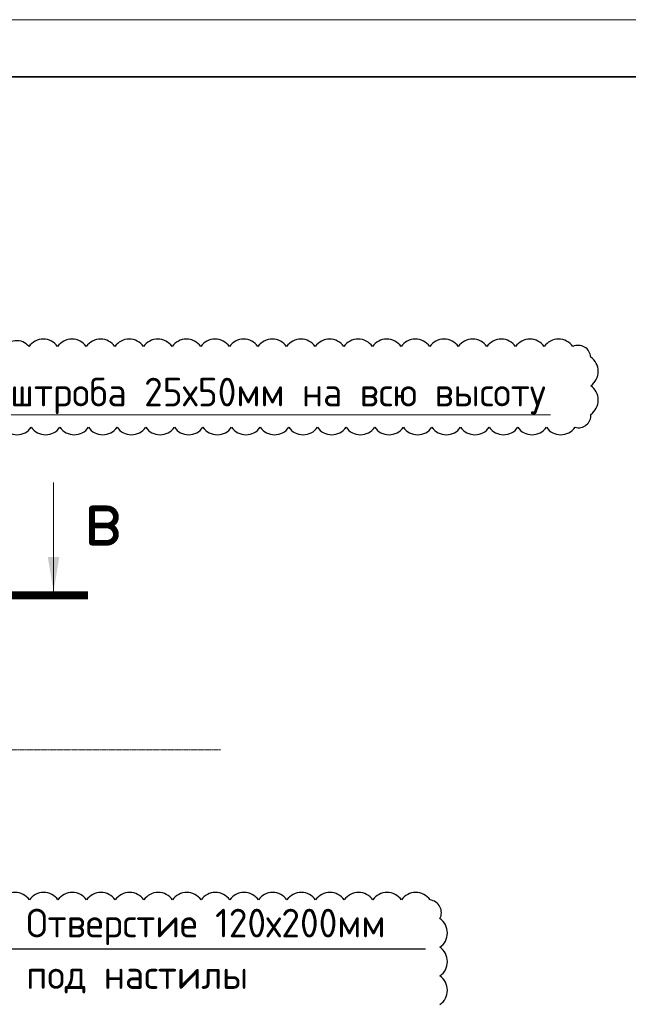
# Model space of a CAD drawing. Header units: millimetres. Extents: x 247266 to 730847, y -636031 to 10052.
# Tile 142 of 256: x 466953 to 472269, y -246401 to -237802. Entities that reach past the tile are written whole.
import ezdxf

# ---------------------------------------------------------------- set-up
doc = ezdxf.new("R2010")
doc.units = ezdxf.units.MM
doc.linetypes.add('______5', pattern=[1100, 800, -100, 100, -100])
doc.linetypes.add('осевая', pattern=[50.8, 31.75, -6.35, 6.35, -6.35])
for name, color, linetype in [('Изменения', 1, 'Continuous'), ('РАЗМЕРЫ', 7, 'Continuous'), ('СПДС_СИМВОЛЫ', 7, 'Continuous'), ('ТОЛСТЫЕ_ОСНОВНЫЕ', 7, 'Continuous')]:
    doc.layers.add(name, color=color, linetype=linetype)
for name, color, linetype, lineweight in [('Надписи', 7, 'Continuous', 18), ('Оси', 7, '______5', 18), ('ТОНКИЕ', 7, 'Continuous', 9), ('Узлы', 7, 'Continuous', 0)]:
    doc.layers.add(name, color=color, linetype=linetype, lineweight=lineweight)
doc.styles.add('GOST-2.304_Type-B', font='GOST_Common.ttf')
doc.styles.add('ГОСТ 2.304', font='GOST_Common.ttf')

# ---------------------------------------------------------------- blocks, each defined once
blk = doc.blocks.new('*U3690')
at = {"layer": 'ТОЛСТЫЕ_ОСНОВНЫЕ', "lineweight": 35}
blk.add_lwpolyline([(20, 5), (415, 5), (415, 292), (20, 292)], close=True, dxfattribs=at)
at = {"layer": 'ТОНКИЕ'}
blk.add_lwpolyline([(0, 0), (420, 0), (420, 297), (0, 297)], close=True, dxfattribs=at)

msp = doc.modelspace()

# ---------------------------------------------------------------- linework, layer by layer
at = {"layer": 'Изменения', "elevation": 560}
msp.add_lwpolyline([(470623.57, -246403.16, 0.5205671), (470623.57, -246153.16, 0.5205671), (470623.57, -245903.16, 0.5205671), (470623.57, -245653.16, 0.520567), (470537.35, -245489.38, 0.5205671), (470287.35, -245489.38, 0.5205671), (470037.35, -245489.38, 0.5205671), (469787.35, -245489.38, 0.5205671), (469537.35, -245489.38, 0.5205671), (469287.35, -245489.38, 0.5205671), (469037.35, -245489.38, 0.5205671), (468787.35, -245489.38, 0.5205671), (468537.35, -245489.38, 0.5205671), (468287.35, -245489.38, 0.5205671), (468037.35, -245489.38, 0.5205671), (467787.35, -245489.38, 0.5205671), (467537.35, -245489.38, 0.5205671), (467287.35, -245489.38, 0.5205671), (467037.35, -245489.38, 0.5205671), (466787.35, -245489.38, 0.520567), (466705.09, -245657.11, 0.520567), (466705.09, -245907.11, 0.520567), (466705.09, -246157.11, 0.5205671), (466705.09, -246407.11, 0.5205671)], format="xyb", dxfattribs=at)
at = {"layer": 'Надписи', "lineweight": 15, "ltscale": 0.3}
msp.add_line((466810.51, -241254.49, -760), (471589.77, -241254.49, -760), dxfattribs=at)
at = {"layer": 'Оси', "linetype": 'осевая', "lineweight": 0, "ltscale": 0.3, "transparency": 33554687}
msp.add_line((454564.22, -244177.85, -1120), (468708.85, -244177.85, -1120), dxfattribs=at)
at = {"layer": 'РАЗМЕРЫ', "color": 1}
msp.add_lwpolyline([(466803.76, -241361.8, 0.5205671), (467053.76, -241361.8, 0.5205671), (467303.76, -241361.8, 0.5205671), (467553.76, -241361.8, 0.5205671), (467803.76, -241361.8, 0.5205671), (468053.76, -241361.8, 0.5205671), (468303.76, -241361.8, 0.5205671), (468553.76, -241361.8, 0.5205671), (468803.76, -241361.8, 0.5205671), (469053.76, -241361.8, 0.5205671), (469303.76, -241361.8, 0.5205671), (469553.76, -241361.8, 0.5205671), (469803.76, -241361.8, 0.5205671), (470053.76, -241361.8, 0.5205671), (470303.76, -241361.8, 0.5205671), (470553.76, -241361.8, 0.5205671), (470803.76, -241361.8, 0.5205671), (471053.76, -241361.8, 0.5205671), (471303.76, -241361.8, 0.5205671), (471553.76, -241361.8, 0.5205671), (471803.76, -241361.8, 0.5205671), (471941.2, -241249.24, 0.5205671), (471941.2, -240999.24, 0.5205671), (471941.2, -240749.24, 0.5205671), (471784.09, -240656.34, 0.5205671), (471534.09, -240656.34, 0.5205671), (471284.09, -240656.34, 0.5205671), (471034.09, -240656.34, 0.5205671), (470784.09, -240656.34, 0.5205671), (470534.09, -240656.34, 0.5205671), (470284.09, -240656.34, 0.5205671), (470034.09, -240656.34, 0.5205671), (469784.09, -240656.34, 0.5205671), (469534.09, -240656.34, 0.5205671), (469284.09, -240656.34, 0.5205671), (469034.09, -240656.34, 0.5205671), (468784.09, -240656.34, 0.5205671), (468534.09, -240656.34, 0.5205671), (468284.09, -240656.34, 0.5205671), (468034.09, -240656.34, 0.5205671), (467784.09, -240656.34, 0.5205671), (467534.09, -240656.34, 0.5205671), (467284.09, -240656.34, 0.5205671), (467034.09, -240656.34, 0.5205671), (466803.76, -240676.01, 0.5205671)], format="xyb", dxfattribs=at)
at = {"layer": 'СПДС_СИМВОЛЫ', "ltscale": 100}
msp.add_line((466859.63, -245916.69), (470498.47, -245916.69), dxfattribs=at)
at = {"layer": 'Узлы', "linetype": 'Continuous', "lineweight": 0}
msp.add_line((467248.6, -242795.55, -360), (467248.6, -241845.55, -360), dxfattribs=at)
at = {"layer": 'Узлы', "linetype": 'Continuous', "lineweight": 0, "const_width": 70, "elevation": -360}
msp.add_lwpolyline([(467548.6, -242830.55), (466548.6, -242830.55)], dxfattribs=at)
at = {"layer": 'Узлы', "linetype": 'Continuous', "lineweight": 0}
msp.add_solid([(467248.6, -242795.55, -360), (467198.32, -242495.1, -360), (467298.88, -242495.1, -360)], dxfattribs=at)

# ---------------------------------------------------------------- block references
at = {"xscale": 100, "yscale": 100, "zscale": 100}
msp.add_blockref('*U3690', (450317.95, -267502.45, 3100), dxfattribs=at)

# ---------------------------------------------------------------- texts
at = {"layer": 'Надписи', "ltscale": 0.3, "insert": (469207.97, -240929.49, -760), "char_height": 250, "attachment_point": 2, "style": 'GOST-2.304_Type-B'}
msp.add_mtext('штроба 25х50мм на всю высоту', dxfattribs=at)
at = {"layer": 'СПДС_СИМВОЛЫ', "color": 7, "linetype": 'Continuous', "ltscale": 100, "style": 'ГОСТ 2.304'}
for s, p in [('Отверстие 120х200мм', (467009.63, -245816.69)), ('под настилы', (467009.63, -246266.69))]:
    msp.add_text(s, height=250, dxfattribs=at).set_placement(p)
at = {"layer": 'Узлы', "linetype": 'Continuous', "lineweight": 0, "insert": (467678.6, -242145.55, -360), "char_height": 500, "attachment_point": 5, "style": 'GOST-2.304_Type-B'}
msp.add_mtext_dynamic_manual_height_columns('в', width=723.8798, gutter_width=25, heights=[0], dxfattribs=at)

doc.saveas('drawing.dxf')
